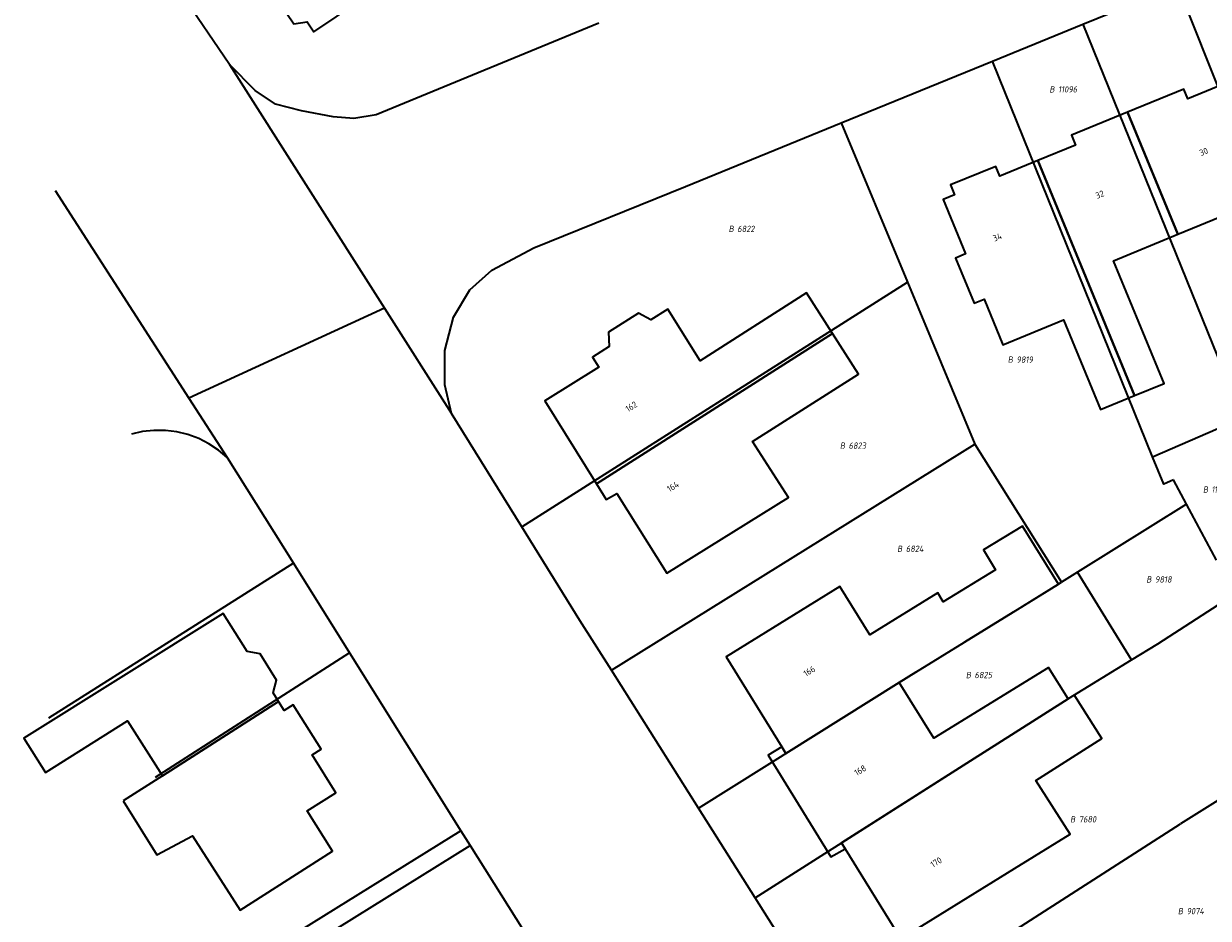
# Model space of a CAD drawing. Header units: metres. Extents: x 154989 to 155512, y 461341 to 461832.
# Tile 3 of 46: x 155097 to 155164, y 461614 to 461665. Entities that reach past the tile are written whole.
import ezdxf
from ezdxf.enums import TextEntityAlignment as Align
from ezdxf.lldxf.tags import DXFTag

# ---------------------------------------------------------------- set-up
doc = ezdxf.new("R2010")
doc.units = ezdxf.units.M
doc.layers.add('B-WE-KG-GRENS_PERCEEL-S', color=150, linetype='Continuous', lineweight=25, true_color=0x007fff, plot=False)
doc.layers.add('B-WE-OG-BEBOUWING-G', color=7, linetype='Continuous', lineweight=35)
doc.layers.add('B-WE-OG-BEBOUWING_HUISNUMMER-T18', color=10, linetype='Continuous', lineweight=18)
doc.layers.add('N-WE-KG-GRENS_KADASTRAAL-G', color=150, linetype='KG-KADASTRAAL-SO', lineweight=35, true_color=0x007fff)
doc.styles.add('NLCS-ISO', font='NLCS-ISO.ttf')
doc.styles.add('NLCS-ISO-M200-T18', font='NLCS-ISO.ttf', dxfattribs={"height": 0.36})
tags = doc.linetypes.add('KG-KADASTRAAL-SO', pattern='A,5.5,-2,["K",Standard,S=1.8,R=0,X=0,Y=-0.9],-2,5.5,-2,[5,NLCS.SHX,S=0.75,R=0,X=0,Y=0],-2', length=19).pattern_tags.tags
tags[6] = DXFTag(74, 10)

# ---------------------------------------------------------------- blocks, each defined once
blk = doc.blocks.new('SKG-PERCEELNUMMER-SO')
at = {"style": 'NLCS-ISO', "oblique": 10, "flags": 1}
for tag, p in [('GEMEENTECODE', (0, 2.55)), ('PERCEELGROOTTE', (0, -2.45))]:
    blk.add_attdef(tag, text='', height=1.8, dxfattribs=at).set_placement(p, align=Align.MIDDLE_CENTER)
at = {"style": 'NLCS-ISO', "oblique": 10}
blk.add_attdef('SECTIE', text='', height=1.8, dxfattribs=at).set_placement((-0.5, 0), align=Align.MIDDLE_RIGHT)
blk.add_attdef('PERCEELNUMMER', text='', height=1.8, dxfattribs=at).set_placement((0.5, 0), align=Align.MIDDLE_LEFT)

msp = doc.modelspace()

# ---------------------------------------------------------------- linework, layer by layer
at = {"layer": 'B-WE-OG-BEBOUWING-G', "flags": 128}
for points in [[(155120.952, 461676.41), (155110.348, 461669.318), (155111.754, 461667.215), (155111.366, 461666.541), (155112.517, 461664.821), (155113.287, 461664.924), (155113.664, 461664.36), (155116.256, 461666.093), (155116.647, 461665.508), (155117.411, 461666.019), (155118.088, 461665.63), (155119.817, 461666.786), (155119.714, 461667.56), (155120.479, 461668.071), (155118.613, 461670.862), (155120.216, 461671.934), (155119.599, 461672.856), (155122.176, 461674.58)], [(155162.684, 461652.87), (155167.899, 461655.018), (155168, 461655.059), (155165.376, 461661.435), (155163.248, 461660.559), (155163.02, 461661.112), (155159.831, 461659.799)], [(155162.684, 461652.87), (155159.831, 461659.799), (155156.649, 461658.488), (155156.876, 461657.937), (155154.742, 461657.058), (155160.234, 461643.716), (155161.903, 461644.403), (155159.035, 461651.367)], [(155160.234, 461643.716), (155154.742, 461657.058), (155152.586, 461656.17), (155152.358, 461656.725), (155149.792, 461655.668), (155150.019, 461655.115), (155149.37, 461654.848), (155150.644, 461651.752), (155150.079, 461651.519), (155151.135, 461648.954), (155151.699, 461649.187), (155152.765, 461646.596), (155156.192, 461648.007), (155158.289, 461642.915)], [(155129.69, 461638.703), (155143.096, 461647.241), (155141.623, 461649.553), (155135.58, 461645.694), (155133.74, 461648.609), (155132.791, 461648.008), (155132.078, 461648.385), (155130.38, 461647.308), (155130.416, 461646.503), (155129.467, 461645.902), (155129.827, 461645.32), (155126.761, 461643.413)], [(155143.096, 461647.241), (155129.69, 461638.703), (155130.245, 461637.81), (155130.854, 461638.16), (155133.683, 461633.623), (155140.595, 461637.918), (155138.556, 461641.102), (155144.568, 461644.929)], [(155146.879, 461627.427), (155147.824, 461628.01), (155153.345, 461631.416), (155155.921, 461633.005), (155153.872, 461636.306), (155151.657, 461634.949), (155152.343, 461633.83), (155149.377, 461631.999), (155149.062, 461632.51), (155146.653, 461631.024), (155145.205, 461630.128), (155143.502, 461632.882), (155137.049, 461628.888), (155140.21, 461623.78), (155140.444, 461623.402)], [(155111.658, 461626.341), (155111.343, 461626.841), (155111.545, 461627.554), (155110.606, 461629.051), (155109.874, 461629.181), (155108.521, 461631.335), (155097.195, 461624.274), (155098.441, 461622.311), (155103.08, 461625.256), (155105.063, 461622.133)], [(155156.456, 461626.502), (155155.354, 461628.27), (155155.32, 461628.249), (155148.838, 461624.261), (155146.879, 461627.427), (155140.444, 461623.402), (155140.21, 461623.78), (155139.435, 461623.3), (155142.995, 461617.527), (155143.8, 461617.98), (155143.592, 461618.317), (155150.926, 461622.984), (155153.459, 461624.595)], [(155102.831, 461620.715), (155104.746, 461617.651), (155106.771, 461618.73), (155109.473, 461614.508), (155114.725, 461617.853), (155113.283, 461620.148), (155114.906, 461621.168), (155113.559, 461623.314), (155114.068, 461623.634), (155112.487, 461626.163), (155111.972, 461625.84), (155111.658, 461626.341), (155105.063, 461622.133)], [(155143.8, 461617.98), (155146.965, 461612.865), (155153.42, 461616.859), (155156.577, 461618.812), (155154.633, 461621.867), (155158.379, 461624.25), (155156.805, 461626.724), (155156.456, 461626.502), (155153.459, 461624.595), (155150.926, 461622.984), (155143.592, 461618.317)]]:
    msp.add_lwpolyline(points, close=True, dxfattribs=at)
at = {"layer": 'N-WE-KG-GRENS_KADASTRAAL-G', "ltscale": 0.2, "flags": 128}
for points in [[(155108.878, 461662.506), (155106.17, 461666.506)], [(155157.286, 461664.792), (155162.671, 461666.994)], [(155162.671, 461666.994), (155171.666, 461644.359)], [(155129.822, 461664.856), (155117.2, 461659.655), (155115.928, 461659.444), (155114.749, 461659.538), (155112.961, 461659.881), (155111.475, 461660.25), (155110.333, 461661.031), (155108.878, 461662.506)], [(155152.168, 461662.7), (155157.286, 461664.792)], [(155157.286, 461664.792), (155166.722, 461641.543)], [(155108.878, 461662.506), (155117.672, 461648.674)], [(155143.591, 461659.193), (155152.168, 461662.7)], [(155161.252, 461640.241), (155152.168, 461662.7)], [(155121.471, 461642.699), (155121.101, 461644.323), (155121.099, 461646.266), (155121.585, 461648.165), (155122.515, 461649.71), (155123.755, 461650.826), (155126.135, 461652.099), (155134.741, 461655.574), (155143.591, 461659.193)], [(155143.591, 461659.193), (155147.346, 461650.16)], [(155098.982, 461655.345), (155106.57, 461643.562)], [(155125.47, 461636.256), (155147.346, 461650.16)], [(155147.346, 461650.16), (155151.17, 461640.959)], [(155117.672, 461648.674), (155106.57, 461643.562)], [(155117.672, 461648.674), (155121.471, 461642.699)], [(155106.57, 461643.562), (155108.74, 461640.192)], [(155125.47, 461636.256), (155121.471, 461642.699)], [(155108.74, 461640.192), (155108.245, 461640.615), (155107.705, 461640.977), (155107.125, 461641.274), (155106.515, 461641.501), (155105.883, 461641.655), (155105.237, 461641.735), (155104.587, 461641.738), (155103.94, 461641.666), (155103.306, 461641.519)], [(155161.252, 461640.241), (155164.955, 461641.847)], [(155130.544, 461628.127), (155151.17, 461640.959)], [(155151.17, 461640.959), (155156.079, 461633.122)], [(155108.74, 461640.192), (155112.496, 461634.195)], [(155162.431, 461638.934), (155161.885, 461638.675), (155161.252, 461640.241)], [(155163.172, 461637.552), (155162.431, 461638.934)], [(155163.172, 461637.552), (155156.99, 461633.691)], [(155164.879, 461634.369), (155163.172, 461637.552)], [(155130.544, 461628.127), (155128.761, 461630.953), (155125.47, 461636.256)], [(155112.496, 461634.195), (155098.596, 461625.398)], [(155112.496, 461634.195), (155115.681, 461629.109)], [(155156.99, 461633.691), (155156.079, 461633.122)], [(155160.06, 461628.71), (155156.99, 461633.691)], [(155153.345, 461631.416), (155156.079, 461633.122)], [(155161.55, 461629.623), (155165.613, 461632.248)], [(155153.345, 461631.416), (155150.578, 461629.709)], [(155147.824, 461628.01), (155150.578, 461629.709)], [(155160.06, 461628.71), (155161.55, 461629.623)], [(155115.681, 461629.109), (155104.657, 461622.034)], [(155115.681, 461629.109), (155122.006, 461619.01)], [(155135.482, 461620.299), (155130.544, 461628.127)], [(155156.482, 461626.519), (155160.06, 461628.71)], [(155135.482, 461620.299), (155146.879, 461627.427)], [(155147.824, 461628.01), (155146.879, 461627.427)], [(155138.697, 461615.202), (155156.482, 461626.519)], [(155170.467, 461624.172), (155162.828, 461619.402)], [(155138.697, 461615.202), (155135.482, 461620.299)], [(155143.76, 461607.135), (155162.828, 461619.402)], [(155122.006, 461619.01), (155105.161, 461608.536)], [(155122.006, 461619.01), (155122.536, 461618.163)], [(155126.871, 461611.242), (155105.164, 461597.799), (155100.761, 461604.498), (155102.864, 461605.846), (155105.698, 461607.692), (155122.536, 461618.163)], [(155122.536, 461618.163), (155126.871, 461611.242)], [(155143.76, 461607.135), (155142.027, 461609.924), (155138.697, 461615.202)]]:
    msp.add_lwpolyline(points, dxfattribs=at)

# ---------------------------------------------------------------- block references
at = {"layer": 'B-WE-KG-GRENS_PERCEEL-S', "xscale": 0.2, "yscale": 0.2, "zscale": 0.2}
for p, values in [((155155.793, 461661.097), {'PERCEELNUMMER': '11096', 'SECTIE': 'B'}), ((155137.589, 461653.174), {'PERCEELNUMMER': '6822', 'SECTIE': 'B'}), ((155153.429, 461645.754), {'PERCEELNUMMER': '9819', 'SECTIE': 'B'}), ((155143.905, 461640.871), {'PERCEELNUMMER': '6823', 'SECTIE': 'B'}), ((155164.506, 461638.379), {'PERCEELNUMMER': '11095', 'SECTIE': 'B'}), ((155147.154, 461635.017), {'PERCEELNUMMER': '6824', 'SECTIE': 'B'}), ((155161.293, 461633.276), {'PERCEELNUMMER': '9818', 'SECTIE': 'B'}), ((155151.052, 461627.849), {'PERCEELNUMMER': '6825', 'SECTIE': 'B'}), ((155156.971, 461619.659), {'PERCEELNUMMER': '7680', 'SECTIE': 'B'}), ((155163.082, 461614.445), {'PERCEELNUMMER': '9074', 'SECTIE': 'B'})]:
    msp.add_blockref('SKG-PERCEELNUMMER-SO', p, dxfattribs=at).add_auto_attribs(values)

# ---------------------------------------------------------------- texts
at = {"layer": 'B-WE-OG-BEBOUWING_HUISNUMMER-T18', "style": 'NLCS-ISO-M200-T18'}
for s, rotation, p in [('30', 22.4, (155164.152, 461657.556)), ('32', 22.4, (155158.258, 461655.127)), ('34', 22.4, (155152.443, 461652.707)), ('162', 31.9, (155131.672, 461643.09)), ('164', 31.9, (155134.035, 461638.551)), ('166', 31.7, (155141.775, 461628.07)), ('168', 31.7, (155144.665, 461622.439)), ('170', 31.8, (155148.974, 461617.22))]:
    msp.add_text(s, height=0.36, rotation=rotation, dxfattribs=at).set_placement(p, align=Align.MIDDLE)

doc.saveas('drawing.dxf')
